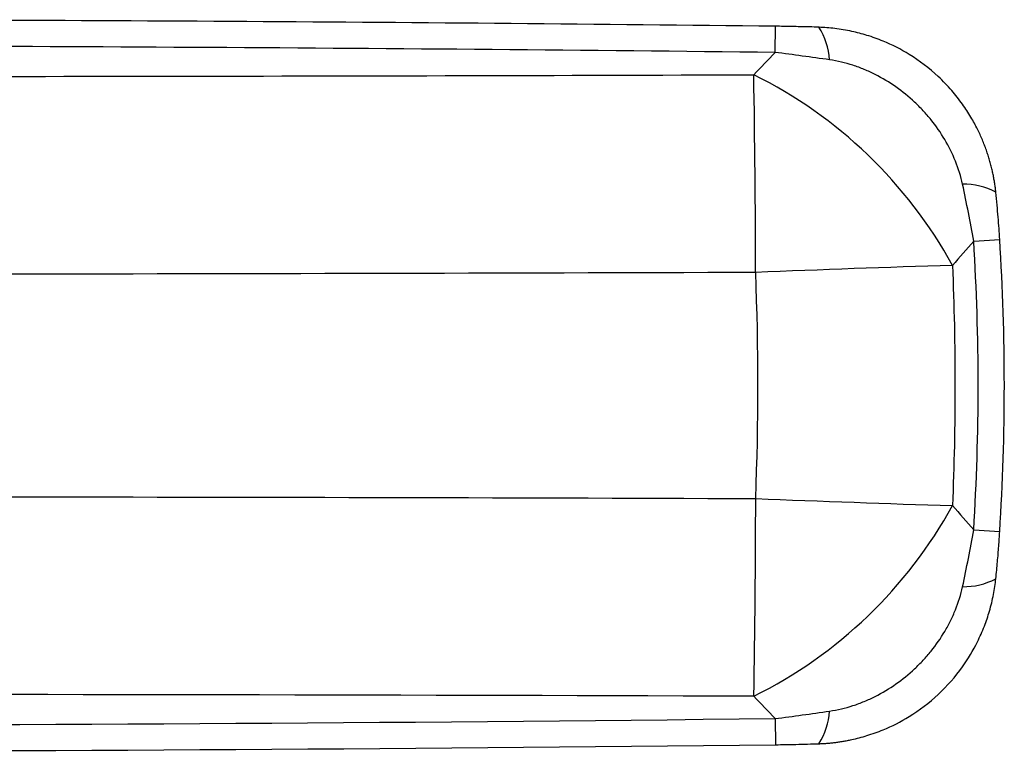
# Model space of a CAD drawing. Header units: millimetres. Extents: x -293 to 8, y -238 to -158.
# Tile 3 of 3: x -99 to 8, y -238 to -158. Entities that reach past the tile are written whole.
import ezdxf

# ---------------------------------------------------------------- set-up
doc = ezdxf.new("R2010")
doc.units = ezdxf.units.MM

msp = doc.modelspace()

# ---------------------------------------------------------------- linework, layer by layer
at = {"color": 7, "linetype": 'Continuous', "lineweight": 25}
for p, q in [((-16.97, -161.76), (-16.93, -158.91)), ((4.66, -182.31), (7.5, -182.13)), ((4.66, -213.78), (7.5, -213.96)), ((-16.97, -234.33), (-16.93, -237.18))]:
    msp.add_line(p, q, dxfattribs=at)
for centre, radius, start, end in [((-142.36, -11036.67), 10878.48, 89.339383, 89.946209), ((-18.43, -162.98), 7.39, 3.2513, 32.4769), ((-142.36, -11036.67), 10875.63, 89.339383, 89.989095), ((-1584.73, -189.8), 1565.64, 0.149, 0.93721), ((-41.59, -209.08), 50.12, 28.7665, 63.5903), ((3.56, -183.66), 7.54, 62.2391, 90.8838), ((-246.86, -198.04), 252.01, 356.4201, 3.5801), ((-246.86, -198.04), 254.86, 356.4201, 3.5801), ((62.39, -2161.95), 1977.9, 91.73973, 92.36115), ((-1604.72, -206.1), 1585.64, 359.06776, 359.84603), ((-41.59, -187.01), 50.12, 296.4098, 331.2336), ((62.39, 1765.85), 1977.89, 267.63908, 268.26049), ((3.56, -212.43), 7.54, 269.1164, 297.7611), ((-18.43, -233.1), 7.39, 327.5231, 356.7487), ((-142.36, 10640.58), 10875.63, 269.339383, 270.660617), ((-142.36, 10640.58), 10878.48, 269.339383, 270.660617)]:
    msp.add_arc(centre, radius, start, end, dxfattribs=at)
for points, knots in [([(-12.19, -159.02), (-12.54, -159), (-13.22, -158.98), (-14.21, -158.96), (-15.15, -158.94), (-16.06, -158.92), (-16.65, -158.91), (-16.93, -158.91)], [0, 0, 0, 0, 0.219477, 0.428288, 0.62739, 0.817682, 1, 1, 1, 1]), ([(7.07, -176.99), (7.06, -176.83), (7.02, -176.52), (6.95, -176.04), (6.87, -175.55), (6.78, -175.05), (6.67, -174.55), (6.54, -174.03), (6.39, -173.49), (6.23, -172.95), (6.04, -172.4), (5.83, -171.84), (5.61, -171.27), (5.35, -170.7), (4.96, -169.87), (4.35, -168.75), (3.42, -167.33), (2.25, -165.84), (0.39, -163.91), (-2.08, -162.03), (-4.78, -160.65), (-6.91, -159.89), (-8.37, -159.51), (-9.54, -159.28), (-10.45, -159.15), (-11.33, -159.06), (-11.91, -159.03), (-12.19, -159.02)], [0, 0, 0, 0, 0.016307, 0.033053, 0.05025, 0.067911, 0.08605, 0.104685, 0.123835, 0.14352, 0.163767, 0.184601, 0.206008, 0.227834, 0.250082, 0.301819, 0.360621, 0.426992, 0.50003, 0.639082, 0.74973, 0.814985, 0.874321, 0.907639, 0.939631, 0.970392, 1, 1, 1, 1]), ([(3.45, -176.12), (3.26, -175.26), (3, -174.42), (2.35, -172.8), (1.96, -172.01), (1.07, -170.5), (0.57, -169.78), (-0.26, -168.76), (-0.55, -168.43), (-1.15, -167.78), (-1.46, -167.47), (-2.41, -166.58), (-3.09, -166.03), (-4.53, -165.02), (-5.28, -164.56), (-6.45, -163.97), (-6.85, -163.79), (-7.66, -163.45), (-8.07, -163.3), (-9.33, -162.89), (-10.18, -162.69), (-11.05, -162.56)], [0, 0, 0, 0, 0.125, 0.125, 0.25, 0.25, 0.375, 0.375, 0.4375, 0.4375, 0.5, 0.5, 0.625, 0.625, 0.75, 0.75, 0.8125, 0.8125, 0.875, 0.875, 1, 1, 1, 1]), ([(7.5, -182.13), (7.47, -181.74), (7.42, -180.92), (7.33, -179.68), (7.21, -178.36), (7.12, -177.45), (7.07, -176.99)], [0, 0, 0, 0, 0.229931, 0.472088, 0.728165, 1, 1, 1, 1]), ([(7.07, -219.1), (7.11, -218.79), (7.17, -218.17), (7.25, -217.27), (7.33, -216.4), (7.39, -215.56), (7.45, -214.75), (7.48, -214.22), (7.5, -213.96)], [0, 0, 0, 0, 0.183077, 0.358917, 0.528046, 0.690962, 0.848133, 1, 1, 1, 1]), ([(-12.19, -237.07), (-12.05, -237.07), (-11.77, -237.05), (-11.35, -237.03), (-10.91, -236.99), (-10.47, -236.94), (-10.02, -236.88), (-9.57, -236.81), (-9.1, -236.72), (-8.23, -236.54), (-6.92, -236.2), (-4.79, -235.44), (-2.09, -234.06), (0.89, -231.8), (3.37, -228.98), (4.92, -226.38), (5.83, -224.32), (6.32, -222.88), (6.63, -221.73), (6.82, -220.83), (6.97, -219.96), (7.04, -219.38), (7.07, -219.1)], [0, 0, 0, 0, 0.014587, 0.029452, 0.044601, 0.060046, 0.075796, 0.091863, 0.10826, 0.125, 0.184811, 0.25012, 0.360559, 0.499881, 0.638992, 0.749656, 0.814738, 0.874284, 0.90759, 0.939587, 0.970365, 1, 1, 1, 1]), ([(-11.05, -233.52), (-10.18, -233.4), (-9.33, -233.19), (-8.08, -232.79), (-7.66, -232.63), (-6.85, -232.3), (-6.45, -232.12), (-5.28, -231.52), (-4.53, -231.07), (-3.09, -230.06), (-2.41, -229.51), (-1.46, -228.61), (-1.15, -228.3), (-0.55, -227.66), (-0.26, -227.33), (0.57, -226.3), (1.07, -225.59), (1.73, -224.46), (1.94, -224.08), (2.33, -223.29), (2.51, -222.89), (3, -221.66), (3.26, -220.83), (3.45, -219.97)], [0, 0, 0, 0, 0.125, 0.125, 0.1875, 0.1875, 0.25, 0.25, 0.375, 0.375, 0.5, 0.5, 0.5625, 0.5625, 0.625, 0.625, 0.75, 0.75, 0.8125, 0.8125, 0.875, 0.875, 1, 1, 1, 1]), ([(-16.93, -237.18), (-16.19, -237.17), (-14.61, -237.15), (-13.03, -237.1), (-12.19, -237.07)], [0, 0, 0, 0, 0.47115, 1, 1, 1, 1])]:
    msp.add_open_spline(points, degree=3, knots=knots, dxfattribs=at)
for points in [[(-19.3, -164.19), (-18.52, -163.38), (-17.74, -162.57), (-16.97, -161.76)], [(-11.05, -162.56), (-13.02, -162.28), (-15, -162.01), (-16.97, -161.76)], [(-145.92, -164.39), (-103.71, -164.4), (-61.5, -164.33), (-19.3, -164.19)], [(4.66, -182.31), (4.29, -180.24), (3.89, -178.18), (3.45, -176.12)], [(4.66, -182.31), (3.89, -183.19), (3.12, -184.08), (2.35, -184.96)], [(2.35, -184.96), (2.71, -193.68), (2.71, -202.4), (2.35, -211.13)], [(-19.09, -185.73), (-46.91, -185.82), (-74.74, -185.89), (-102.56, -185.92)], [(-19.09, -210.36), (-18.77, -202.15), (-18.77, -193.94), (-19.09, -185.73)], [(-102.56, -210.17), (-74.74, -210.2), (-46.91, -210.26), (-19.09, -210.36)], [(2.35, -211.13), (3.12, -212.01), (3.89, -212.89), (4.66, -213.78)], [(3.45, -219.97), (3.89, -217.91), (4.29, -215.85), (4.66, -213.78)], [(-19.3, -231.9), (-101.33, -231.63), (-183.39, -231.63), (-265.42, -231.9)], [(-16.97, -234.33), (-17.74, -233.52), (-18.52, -232.71), (-19.3, -231.9)], [(-16.97, -234.33), (-15, -234.08), (-13.02, -233.81), (-11.05, -233.52)]]:
    msp.add_open_spline(points, degree=3, dxfattribs=at)

doc.saveas('drawing.dxf')
